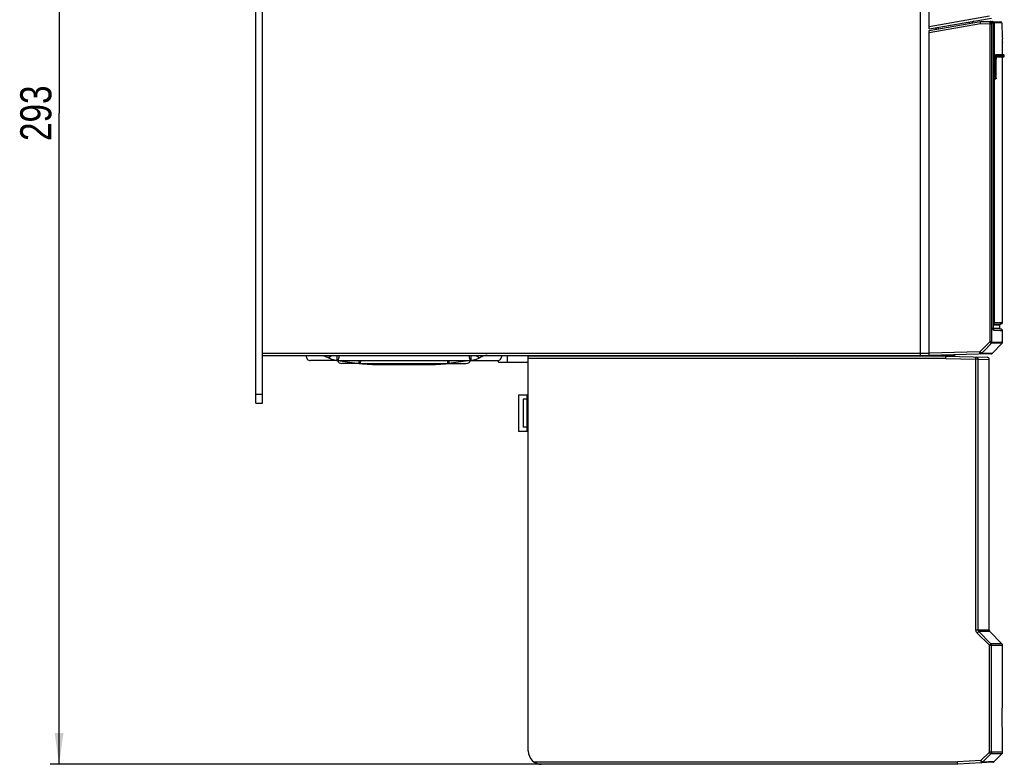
# Model space of a CAD drawing. Header units: millimetres. Extents: x 0 to 594, y 0 to 420.
# Tile 11 of 38: x 213 to 324, y 165 to 249. Entities that reach past the tile are written whole.
import ezdxf

# ---------------------------------------------------------------- set-up
doc = ezdxf.new("R2010")
doc.units = ezdxf.units.MM
doc.header["$LTSCALE"] = 32.67
doc.layers.get('0').update_dxf_attribs({"linetype": 'CONTINUOUS'})
doc.styles.get("Standard").update_dxf_attribs({"font": 'txt', "width": 0.8})
doc.dimstyles.new('DIMSTYLE_3', dxfattribs={"dimtxt": 3.5, "dimasz": 3.5, "dimexe": 1, "dimexo": 0, "dimgap": 0.875, "dimtad": 1, "dimdec": 0, "dimlfac": 2, "dimdsep": 46, "dimtxsty": 'STANDARD', "dimblk": '_FILLED', "dimblk1": '_FILLED', "dimblk2": '_FILLED', "dimcen": 0.09, "dimclrt": 5, "dimadec": 0, "dimazin": 0, "dimtp": 0.01, "dimtm": 0.01, "dimtfac": 1, "dimtdec": 0, "dimtofl": 0, "dimtmove": 0, "dimatfit": 3, "dimldrblk": '_FILLED', "dimfxl": 1, "dimtolj": 1, "dimarcsym": 0})

# ---------------------------------------------------------------- blocks, each defined once
blk = doc.blocks.new('_FILLED')
at = {"color": 0, "linetype": 'BYBLOCK'}
blk.add_solid([(0, 0), (-1, 0.143), (-1, -0.143)], dxfattribs=at)
blk = doc.blocks.new('*D11')
at = {"color": 2, "linetype": 'CONTINUOUS'}
for p, q in [((239.81, 311.89), (216.58, 311.89)), ((217.58, 311.89), (217.58, 238.65)), ((217.58, 165.42), (217.58, 238.65)), ((271.59, 165.42), (216.58, 165.42))]:
    blk.add_line(p, q, dxfattribs=at)
at = {"color": 2, "linetype": 'CONTINUOUS', "xscale": 3.5, "yscale": 3.5, "zscale": 3.5}
for p, rotation in [((217.58, 311.89), 90), ((217.58, 165.42), 270)]:
    blk.add_blockref('_FILLED', p, dxfattribs=dict(at, rotation=rotation))
at = {"color": 5, "linetype": 'CONTINUOUS', "insert": (213.21, 238.65), "char_height": 3.5, "width": 8.4, "attachment_point": 2, "rotation": 90, "line_spacing_factor": 0.9}
blk.add_mtext('293', dxfattribs=at)

msp = doc.modelspace()

# ---------------------------------------------------------------- linework, layer by layer
at = {"color": 7, "linetype": 'CONTINUOUS'}
for p, q in [((239.7299, 206.0393), (239.7299, 303.3893)), ((314.4799, 211.3893), (314.4799, 294.3893)), ((315.4799, 248.1346), (315.4799, 294.3893)), ((240.4799, 206.0393), (240.4799, 290.3893)), ((315.4799, 248.1346), (322.4626, 249.3658)), ((315.4799, 247.9754), (321.2299, 248.9893)), ((316.4799, 248.3109), (316.4799, 248.1517)), ((321.2299, 248.9893), (322.5218, 248.9667)), ((321.2496, 248.7389), (321.2299, 248.9893)), ((322.4856, 248.8182), (322.668, 248.8182)), ((322.5286, 248.9666), (323.4864, 248.9499)), ((322.6692, 248.8168), (322.6692, 214.5331)), ((323.1602, 248.8057), (322.7661, 248.815)), ((323.4494, 248.8057), (323.1602, 248.8057)), ((323.6337, 248.7999), (323.4494, 248.8057)), ((315.4799, 211.3893), (315.4799, 247.9754)), ((323.7114, 246.6781), (323.6975, 247.0254)), ((323.7162, 246.5609), (323.7114, 246.6781)), ((323.7144, 246.6043), (323.7162, 246.5609)), ((323.7162, 245.2393), (323.7162, 246.5664)), ((322.8555, 245.2393), (322.9581, 245.2375)), ((323.098, 245.2375), (322.9581, 245.2375)), ((323.0961, 244.9893), (323.0017, 244.9893)), ((323.0023, 245.2393), (323.6205, 245.2393)), ((323.0335, 245.0194), (323.0353, 245.029)), ((323.0618, 244.9911), (323.0699, 244.9911)), ((323.0699, 244.9911), (323.0982, 244.9911)), ((323.1038, 244.9893), (323.0961, 244.9893)), ((323.7188, 245.2375), (323.098, 245.2375)), ((323.0982, 244.9911), (323.7188, 244.991)), ((323.6205, 244.9893), (323.1038, 244.9893)), ((323.6205, 245.2393), (323.7162, 245.2393)), ((323.7162, 244.9893), (323.6205, 244.9893)), ((323.8169, 245.2375), (323.7162, 245.2393)), ((323.7162, 244.9893), (323.8169, 244.991)), ((323.7162, 215.0909), (323.7162, 244.9893)), ((323.8171, 245.2375), (323.7215, 245.2375)), ((323.7215, 244.991), (323.8171, 244.991)), ((323.9162, 245.091), (323.9162, 245.1375)), ((322.7989, 242.5891), (322.7989, 244.7403)), ((323.0159, 242.5911), (323.0159, 244.7404)), ((322.913, 242.5911), (323.0106, 242.5911)), ((322.8161, 242.4893), (322.8104, 242.4893)), ((322.9183, 242.4911), (322.8161, 242.4893)), ((322.6692, 214.9016), (323.5726, 214.941)), ((323.5508, 215.0837), (322.7661, 215.0495)), ((323.5873, 215.0853), (323.5508, 215.0837)), ((323.7162, 215.0909), (323.5873, 215.0853)), ((323.5726, 214.3375), (322.6624, 214.3773)), ((322.7044, 214.2318), (323.4117, 214.2009)), ((323.4117, 214.2009), (323.5484, 214.195)), ((323.4162, 214.4401), (323.4162, 214.8384)), ((323.5484, 214.195), (323.5842, 214.1934)), ((323.5842, 214.1934), (323.7162, 214.1877)), ((323.7162, 212.8836), (323.7162, 214.1877)), ((321.6756, 211.9666), (322.4425, 212.747)), ((323.6734, 212.7793), (322.5697, 211.6462)), ((322.3973, 211.5704), (315.48, 211.3893)), ((322.5697, 211.6462), (321.3284, 211.6129)), ((321.3285, 211.6134), (321.6756, 211.9666)), ((240.4799, 211.3893), (318.2299, 211.3893)), ((248.9117, 210.8226), (245.8799, 210.8226)), ((248.833, 210.8351), (248.8336, 210.835)), ((248.8336, 210.835), (248.9318, 210.8212)), ((248.9318, 210.8212), (251.3201, 210.4996)), ((248.9991, 210.8226), (263.7607, 210.8226)), ((251.4068, 210.4893), (249.3799, 210.4893)), ((251.3201, 210.4996), (251.3967, 210.4915)), ((251.4068, 210.4893), (251.4604, 210.4843)), ((251.4608, 210.4893), (261.2991, 210.4893)), ((261.3531, 210.4893), (261.2995, 210.4843)), ((261.3601, 210.4893), (263.3799, 210.4893)), ((261.4398, 210.4996), (261.3632, 210.4915)), ((263.8281, 210.8212), (261.4398, 210.4996)), ((263.828, 210.8212), (263.9263, 210.835)), ((263.8481, 210.8226), (266.8799, 210.8226)), ((263.9263, 210.835), (263.9269, 210.8351)), ((267.0299, 210.6393), (267.0299, 210.8568)), ((267.0299, 210.6393), (270.3662, 210.6393)), ((299.4384, 211.3404), (270.3662, 211.3404)), ((270.3662, 166.8893), (270.3662, 211.3139)), ((270.5299, 211.3893), (270.5299, 211.3404)), ((291.9343, 211.3404), (291.9369, 211.3893)), ((299.4384, 211.3404), (300.5361, 211.3755)), ((300.2753, 211.3723), (299.4384, 211.3404)), ((315.3793, 211.3652), (317.0269, 211.3221)), ((315.7794, 211.3549), (315.7799, 211.3893)), ((317.2921, 211.3151), (321.9725, 211.1927)), ((317.4799, 211.3893), (317.4255, 211.3348)), ((320.9706, 210.9754), (322.214, 210.9429)), ((322.214, 210.9429), (322.2162, 210.9428)), ((322.2162, 180.4928), (322.2162, 210.9428)), ((252.8799, 210.3893), (259.8799, 210.3893)), ((239.7299, 206.0393), (240.4799, 206.0393)), ((270.2299, 206.9393), (269.2799, 206.9393)), ((269.2799, 206.9393), (269.2799, 202.8393)), ((270.2299, 206.4643), (269.7799, 206.4643)), ((269.7799, 206.4643), (269.7799, 203.3143)), ((270.2299, 202.8393), (269.2799, 202.8393)), ((270.2299, 203.3143), (269.7799, 203.3143)), ((322.4115, 178.9625), (321.0458, 180.3161)), ((322.2894, 180.3161), (323.643, 178.9625)), ((323.7162, 173.3773), (323.7162, 178.7857)), ((323.7162, 166.7428), (323.7162, 167.9013)), ((321.4638, 165.6268), (322.4115, 166.5661)), ((322.7722, 165.6953), (323.643, 166.5661)), ((318.1507, 165.3893), (271.8662, 165.3893)), ((318.6562, 165.4158), (318.1507, 165.3893)), ((322.6085, 165.6224), (318.6693, 165.416)), ((322.7722, 165.6953), (321.4638, 165.6267))]:
    msp.add_line(p, q, dxfattribs=at)
at = {"color": 9, "linetype": 'CONTINUOUS'}
for p, q in [((322.25, 249.5822), (315.4799, 248.3884)), ((315.4799, 247.7215), (321.2496, 248.7389)), ((316.2387, 248.1092), (316.2387, 248.2684)), ((321.2496, 248.7389), (322.3238, 248.7201)), ((322.3238, 248.7201), (322.4724, 248.7201)), ((322.3238, 212.9814), (322.3238, 248.7201)), ((322.4724, 248.7201), (322.4724, 212.9814)), ((322.6234, 248.9279), (322.6225, 248.9475)), ((322.6692, 248.8168), (322.668, 248.8168)), ((322.6909, 248.815), (322.7661, 248.815)), ((322.7661, 248.815), (322.7661, 215.0495)), ((323.0553, 245.091), (323.9162, 245.091)), ((323.9162, 245.1375), (323.0557, 245.1375)), ((322.913, 244.7384), (322.7989, 244.7403)), ((322.913, 244.7384), (323.0165, 244.7404)), ((322.913, 242.5911), (322.913, 244.7384)), ((322.7989, 242.5891), (322.913, 242.5911)), ((323.0106, 242.5911), (323.0159, 242.5911)), ((322.9183, 242.4911), (322.913, 242.4911)), ((322.6692, 215.0495), (322.7661, 215.0495)), ((323.4162, 214.4401), (322.5664, 214.4772)), ((322.6279, 214.804), (323.4162, 214.8384)), ((322.668, 214.5331), (322.6692, 214.5331)), ((322.3238, 212.9814), (321.151, 211.7879)), ((322.3238, 212.9814), (322.4724, 212.9814)), ((323.6734, 212.7793), (322.4427, 212.7467)), ((323.5792, 212.88), (322.4846, 212.8517)), ((323.7162, 212.8836), (323.5792, 212.88)), ((240.4799, 211.6393), (315.4799, 211.6393)), ((321.151, 211.7879), (315.4799, 211.6394)), ((321.151, 211.7879), (321.3285, 211.6134)), ((321.1575, 211.538), (321.151, 211.7879)), ((247.8824, 211.165), (247.772, 211.1916)), ((248.9991, 210.8212), (248.9991, 210.8226)), ((263.7608, 210.8212), (263.7607, 210.8226)), ((264.8774, 211.165), (264.9878, 211.1916)), ((268.0299, 210.6393), (268.0299, 211.3893)), ((317.34, 211.3139), (270.3662, 211.3139)), ((317.3359, 211.064), (270.3662, 211.064)), ((291.6877, 211.3893), (291.6851, 211.3404)), ((317.3359, 211.064), (320.7228, 210.9754)), ((320.7228, 210.9754), (320.7293, 211.2253)), ((320.9706, 210.9754), (320.7228, 210.9754)), ((320.7228, 180.4928), (320.7228, 210.9754)), ((320.9706, 180.4928), (320.9706, 210.9754)), ((239.7299, 207.0393), (240.4799, 207.0393)), ((270.2299, 202.8393), (270.2299, 206.9393)), ((322.2162, 180.4928), (320.7228, 180.4928)), ((320.8706, 180.1392), (321.0458, 180.3161)), ((320.8706, 180.1392), (322.2363, 178.7857)), ((322.2894, 180.3161), (321.0458, 180.3161)), ((322.4115, 178.9625), (322.2363, 178.7857)), ((322.2363, 178.7857), (323.7162, 178.7857)), ((322.2363, 166.7428), (322.2363, 178.7857)), ((323.643, 178.9625), (322.4115, 178.9625)), ((322.4841, 166.7428), (322.4841, 178.7857)), ((322.2363, 166.7428), (321.2886, 165.8036)), ((323.7162, 166.7428), (322.2363, 166.7428)), ((322.4092, 166.5684), (322.2363, 166.7428)), ((323.643, 166.5661), (322.4115, 166.5661)), ((270.9986, 165.6656), (318.6562, 165.6656)), ((318.6562, 165.4158), (271.5855, 165.4158)), ((321.2886, 165.8036), (318.6562, 165.6656)), ((321.2886, 165.8036), (321.4638, 165.6268)), ((321.2886, 165.8036), (321.3017, 165.5539))]:
    msp.add_line(p, q, dxfattribs=at)
at = {"color": 7, "linetype": 'CONTINUOUS'}
for points in [[(248.9252, 210.822), (248.9185, 210.8224), (248.9117, 210.8226)], [(263.8347, 210.822), (263.8414, 210.8224), (263.8481, 210.8226)]]:
    msp.add_lwpolyline(points, dxfattribs=at)
for centre, radius, start, end in [((320.5299, 248.7712), 0.25, 100, 171.616926), ((322.5192, 248.8168), 0.15, 359.999573, 89.00043), ((323.4838, 248.8), 0.1499, 359.960302, 89.002982), ((566.0854, 256.6215), 242.5778, 181.847734, 182.267129), ((325.8445, 244.7418), 2.828, 177.84935, 180.028392), ((322.9165, 242.5903), 0.0992, 271.048009, 285.058929), ((323.5162, 214.8385), 0.1, 92.96027, 180.008696), ((323.5662, 215.0909), 0.15, 272.500142, 0.003585), ((324.943, 214.533), 2.2738, 179.998913, 180.951898), ((323.5662, 214.1877), 0.15, 359.99755, 87.499649), ((322.3908, 211.8203), 0.25, 271.500118, 315.751571), ((245.8799, 211.3226), 0.5, 172.292218, 270), ((249.4498, 214.3438), 3.5709, 241.976333, 243.774282), ((249.4029, 214.2468), 3.4632, 243.760153, 248.562179), ((249.3471, 214.1039), 3.3098, 248.557518, 255.354875), ((249.3162, 213.9896), 3.1913, 255.373708, 261.302183), ((249.0058, 211.9642), 1.1423, 252.318023, 261.298044), ((249.3799, 210.9893), 0.5, 199.621198, 270), ((248.999, 212.1493), 1.3267, 266.662137, 270.000023), ((253.5531, 233.4727), 23.0834, 264.798508, 269.996037), ((259.2068, 233.4727), 23.0834, 270.003963, 275.201492), ((263.3799, 210.9893), 0.5, 270, 340.378803), ((263.7608, 212.1508), 1.3283, 269.998526, 273.336741), ((263.4437, 213.9896), 3.1913, 278.697836, 284.626292), ((263.7541, 211.9641), 1.1422, 278.701883, 287.722199), ((263.4127, 214.1039), 3.3098, 284.645125, 291.442482), ((263.3446, 214.2753), 3.4943, 291.455683, 298.052403), ((266.8799, 211.3226), 0.5, 270, 7.707782), ((318.2299, 211.6393), 0.25, 269.998884, 314.069469), ((321.9662, 210.9428), 0.25, 359.996051, 88.499877), ((252.8799, 210.8893), 0.5, 264.117119, 270), ((259.8799, 210.8893), 0.5, 270, 275.882875), ((270.2299, 207.2393), 0.3, 270, 300), ((270.2299, 206.7643), 0.3, 270, 297.252344), ((270.2299, 203.0143), 0.3, 62.747656, 90), ((270.2299, 202.5393), 0.3, 60, 90), ((322.4662, 180.4928), 0.25, 180, 225), ((323.4662, 178.7857), 0.25, 0, 45), ((271.8662, 166.8893), 1.5, 180, 270), ((323.4662, 166.7428), 0.25, 315, 360), ((322.5954, 165.8721), 0.25, 273.000101, 315.006475)]:
    msp.add_arc(centre, radius, start, end, dxfattribs=at)
at = {"color": 9, "linetype": 'CONTINUOUS'}
for centre, radius, start, end in [((322.6167, 248.8149), 0.1494, 0.047907, 10.159075), ((328.3613, 244.7197), 5.4483, 177.80038, 179.803828), ((326.9136, 244.7729), 3.9997, 176.814698, 177.765369), ((317.7153, 242.4995), 5.1985, 0.546494, 1.009), ((319.3132, 242.5149), 3.6005, 0.249132, 0.54383), ((325.0055, 214.5326), 2.3374, 179.98734, 182.779064), ((248.9889, 212.0005), 1.1774, 257.669099, 262.388951), ((248.9945, 212.0419), 1.2192, 262.383678, 266.581005), ((249.0223, 212.1491), 1.328, 265.661078, 268.997325), ((244.7505, 211.8911), 4.3499, 352.489978, 353.381142), ((251.472, 211.7921), 1.3028, 263.293281, 267.124159), ((253.6267, 210.7958), 2.2875, 179.460271, 180.855195), ((261.303, 211.6474), 1.1581, 272.486282, 276.812018), ((268.4674, 211.9457), 4.811, 186.63618, 187.441942), ((263.7376, 212.1498), 1.3288, 271.002338, 274.338236), ((263.7654, 212.0417), 1.219, 273.419004, 277.588849), ((263.7708, 212.0016), 1.1786, 277.584396, 282.165815)]:
    msp.add_arc(centre, radius, start, end, dxfattribs=at)
at = {"color": 7, "linetype": 'CONTINUOUS'}
msp.add_ellipse((318.1565, 165.6394), major_axis=(0.3001, 0.0157), ratio=0.83182919, start_param=-1.63371622, end_param=-1.57079633, dxfattribs=at)
at = {"color": 9, "linetype": 'CONTINUOUS'}
for points, knots in [([(320.0181, 248.7781), (320.0146, 248.7988), (320.0097, 248.8346), (319.9982, 248.8855), (320.0013, 248.909), (319.9917, 248.9301), (319.9952, 248.9308)], [0, 0, 0, 0, 0.40822961, 0.72687806, 0.92947982, 1, 1, 1, 1]), ([(322.3238, 248.7201), (322.3241, 248.752), (322.3252, 248.8115), (322.3289, 248.8866), (322.3321, 248.9401), (322.3362, 248.9607), (322.3379, 248.9699), (322.3398, 248.9699)], [0, 0, 0, 0, 0.38080778, 0.70462674, 0.92064672, 0.97798805, 1, 1, 1, 1]), ([(322.4856, 248.8193), (322.486, 248.8571), (322.4556, 248.9362), (322.3775, 248.9693), (322.3398, 248.9699)], [0, 0, 0, 0, 0.5012983, 1, 1, 1, 1]), ([(322.4724, 248.7201), (322.4726, 248.7434), (322.4771, 248.7711), (322.4764, 248.8143), (322.4856, 248.8182)], [0, 0, 0, 0, 0.69956558, 1, 1, 1, 1]), ([(322.668, 248.8168), (322.668, 248.8546), (322.6373, 248.9332), (322.5594, 248.9661), (322.5218, 248.9667)], [0, 0, 0, 0, 0.5013196, 1, 1, 1, 1]), ([(322.6225, 248.9475), (322.6222, 248.9518), (322.621, 248.9559), (322.6214, 248.965), (322.6198, 248.965)], [0, 0, 0, 0, 0.73416225, 1, 1, 1, 1]), ([(322.9581, 245.2375), (322.9538, 245.2375), (322.9461, 245.221), (322.9361, 245.1762), (322.9303, 245.1272), (322.927, 245.0909)], [0, 0, 0, 0, 0.08479334, 0.27929009, 1, 1, 1, 1]), ([(323.0106, 244.7384), (323.0108, 244.8125), (323.0155, 244.9355), (323.0255, 245.0596), (323.0387, 245.107)], [0, 0, 0, 0, 0.60116611, 1, 1, 1, 1]), ([(323.0159, 244.7404), (323.016, 244.8056), (323.0202, 244.9138), (323.029, 245.023), (323.0405, 245.0648)], [0, 0, 0, 0, 0.60078142, 1, 1, 1, 1]), ([(323.0387, 245.107), (323.0396, 245.1104), (323.0427, 245.1201), (323.0464, 245.1303), (323.0513, 245.135)], [0, 0, 0, 0, 0.33820749, 1, 1, 1, 1]), ([(323.0405, 245.0648), (323.0415, 245.0686), (323.0445, 245.0774), (323.0491, 245.0906), (323.0553, 245.091)], [0, 0, 0, 0, 0.38767759, 1, 1, 1, 1]), ([(322.9137, 242.5306), (322.9137, 242.5268), (322.9137, 242.5152), (322.9137, 242.5036), (322.9134, 242.4958)], [0, 0, 0, 0, 0.32834941, 1, 1, 1, 1]), ([(322.6821, 214.2965), (322.6798, 214.3115), (322.6747, 214.3535), (322.6721, 214.3938), (322.6708, 214.4192)], [0, 0, 0, 0, 0.37863791, 1, 1, 1, 1]), ([(322.7044, 214.2318), (322.6988, 214.2323), (322.69, 214.2546), (322.6856, 214.2751), (322.6828, 214.292), (322.6821, 214.2965)], [0, 0, 0, 0, 0.24450777, 0.80519524, 1, 1, 1, 1]), ([(322.4425, 212.747), (322.4343, 212.7508), (322.4214, 212.7801), (322.3935, 212.8267), (322.3601, 212.8994), (322.3355, 212.9525), (322.3238, 212.9814)], [0, 0, 0, 0, 0.10206001, 0.32954489, 0.64472717, 1, 1, 1, 1]), ([(322.4724, 212.9814), (322.4726, 212.9536), (322.4725, 212.9136), (322.4786, 212.873), (322.4803, 212.8546), (322.4846, 212.8517)], [0, 0, 0, 0, 0.63663899, 0.88236848, 1, 1, 1, 1]), ([(248.0481, 211.2114), (248.0345, 211.2039), (247.9825, 211.179), (247.9245, 211.165), (247.8824, 211.165)], [0, 0, 0, 0, 0.26938043, 1, 1, 1, 1]), ([(248.2404, 211.3846), (248.2268, 211.3662), (248.1722, 211.299), (248.1042, 211.2418), (248.0481, 211.2114)], [0, 0, 0, 0, 0.26386453, 1, 1, 1, 1]), ([(248.8558, 211.1153), (248.8555, 211.1354), (248.8561, 211.2268), (248.8603, 211.3182), (248.8655, 211.3892)], [0, 0, 0, 0, 0.22051723, 1, 1, 1, 1]), ([(248.865, 210.9764), (248.8636, 210.9864), (248.8583, 211.0325), (248.8562, 211.079), (248.8558, 211.1153)], [0, 0, 0, 0, 0.21740696, 1, 1, 1, 1]), ([(248.9218, 210.8248), (248.9048, 210.8335), (248.8796, 210.8893), (248.8698, 210.941), (248.865, 210.9764)], [0, 0, 0, 0, 0.34783503, 1, 1, 1, 1]), ([(248.9117, 210.8226), (248.9128, 210.8226), (248.9151, 210.8228), (248.9173, 210.8233), (248.9184, 210.8236)], [0, 0, 0, 0, 0.49033326, 1, 1, 1, 1]), ([(248.9445, 210.8531), (248.9426, 210.8496), (248.9366, 210.8392), (248.929, 210.8288), (248.9218, 210.8248)], [0, 0, 0, 0, 0.32244857, 1, 1, 1, 1]), ([(248.9318, 210.8212), (248.9306, 210.8214), (248.9283, 210.8219), (248.9262, 210.8227), (248.9251, 210.8231)], [0, 0, 0, 0, 0.4941675, 1, 1, 1, 1]), ([(249.063, 211.3226), (249.0521, 211.2634), (249.0376, 211.1573), (248.9977, 211.0008), (248.9705, 210.9016), (248.9445, 210.8531)], [0, 0, 0, 0, 0.37202695, 0.6600002, 1, 1, 1, 1]), ([(251.3482, 210.6297), (251.347, 210.6391), (251.342, 210.6829), (251.34, 210.727), (251.3395, 210.7617)], [0, 0, 0, 0, 0.21377186, 1, 1, 1, 1]), ([(251.3967, 210.4915), (251.3818, 210.4998), (251.3607, 210.5509), (251.3524, 210.5975), (251.3482, 210.6297)], [0, 0, 0, 0, 0.34419552, 1, 1, 1, 1]), ([(251.4197, 210.5052), (251.4176, 210.5019), (251.4139, 210.4964), (251.409, 210.4916), (251.4066, 210.4904)], [0, 0, 0, 0, 0.59269202, 1, 1, 1, 1]), ([(251.5225, 210.8213), (251.5156, 210.7797), (251.4913, 210.6716), (251.4564, 210.5636), (251.4197, 210.5052)], [0, 0, 0, 0, 0.37986433, 1, 1, 1, 1]), ([(253.5515, 210.3893), (253.5705, 210.3893), (253.6505, 210.3984), (253.7227, 210.4457), (253.7643, 210.49)], [0, 0, 0, 0, 0.23866776, 1, 1, 1, 1]), ([(253.8553, 210.4891), (253.8594, 210.463), (253.8633, 210.4263), (253.8928, 210.3893), (253.9051, 210.3893)], [0, 0, 0, 0, 0.68308402, 1, 1, 1, 1]), ([(253.9765, 210.4891), (253.9675, 210.4622), (253.9536, 210.4243), (253.9189, 210.3893), (253.9051, 210.3893)], [0, 0, 0, 0, 0.67240579, 1, 1, 1, 1]), ([(258.8548, 210.3893), (258.841, 210.3893), (258.8063, 210.4242), (258.7924, 210.4622), (258.7834, 210.4891)], [0, 0, 0, 0, 0.32762012, 1, 1, 1, 1]), ([(258.9046, 210.4892), (258.9005, 210.4631), (258.8966, 210.4263), (258.8671, 210.3893), (258.8548, 210.3893)], [0, 0, 0, 0, 0.6832678, 1, 1, 1, 1]), ([(259.2084, 210.3893), (259.1893, 210.3893), (259.1094, 210.3984), (259.0371, 210.4457), (258.9956, 210.49)], [0, 0, 0, 0, 0.23866776, 1, 1, 1, 1]), ([(261.2374, 210.821), (261.249, 210.7519), (261.2746, 210.6471), (261.315, 210.5444), (261.3379, 210.514)], [0, 0, 0, 0, 0.6479205, 1, 1, 1, 1]), ([(261.3899, 210.5313), (261.3882, 210.5265), (261.3822, 210.5118), (261.3728, 210.4969), (261.3632, 210.4915)], [0, 0, 0, 0, 0.31612684, 1, 1, 1, 1]), ([(261.4207, 210.8179), (261.4207, 210.7837), (261.4188, 210.6879), (261.4114, 210.5895), (261.3899, 210.5313)], [0, 0, 0, 0, 0.35500038, 1, 1, 1, 1]), ([(263.6968, 211.3226), (263.7076, 211.2633), (263.7224, 211.1571), (263.7622, 211.0005), (263.7895, 210.9012), (263.8155, 210.8528)], [0, 0, 0, 0, 0.37226581, 0.66033767, 1, 1, 1, 1]), ([(263.8155, 210.8528), (263.8173, 210.8494), (263.8233, 210.8391), (263.8309, 210.8287), (263.8381, 210.8248)], [0, 0, 0, 0, 0.32207482, 1, 1, 1, 1]), ([(263.8381, 210.8248), (263.837, 210.8242), (263.8349, 210.8231), (263.8326, 210.8223), (263.8314, 210.8219)], [0, 0, 0, 0, 0.51019337, 1, 1, 1, 1]), ([(263.8704, 210.8708), (263.8682, 210.8652), (263.8609, 210.848), (263.8495, 210.8307), (263.8381, 210.8248)], [0, 0, 0, 0, 0.31820933, 1, 1, 1, 1]), ([(263.8381, 210.8248), (263.8392, 210.8243), (263.8414, 210.8235), (263.8437, 210.823), (263.8448, 210.8228)], [0, 0, 0, 0, 0.51379844, 1, 1, 1, 1]), ([(263.9041, 211.1144), (263.9037, 211.0869), (263.9002, 211.0051), (263.8899, 210.9218), (263.8704, 210.8708)], [0, 0, 0, 0, 0.33456474, 1, 1, 1, 1]), ([(263.8943, 211.3892), (263.8962, 211.3641), (263.9015, 211.2726), (263.905, 211.1809), (263.9041, 211.1144)], [0, 0, 0, 0, 0.27482361, 1, 1, 1, 1]), ([(264.5194, 211.3846), (264.533, 211.3662), (264.5877, 211.299), (264.6557, 211.2418), (264.7117, 211.2114)], [0, 0, 0, 0, 0.26386453, 1, 1, 1, 1]), ([(264.7117, 211.2114), (264.7254, 211.2039), (264.7773, 211.179), (264.8353, 211.165), (264.8774, 211.165)], [0, 0, 0, 0, 0.26938043, 1, 1, 1, 1]), ([(317.6026, 211.3893), (317.6071, 211.3893), (317.6027, 211.4164), (317.6073, 211.4274), (317.6079, 211.44)], [0, 0, 0, 0, 0.2617314, 1, 1, 1, 1]), ([(320.7293, 211.2253), (320.7916, 211.2236), (320.9202, 211.1683), (320.9706, 211.0381), (320.9706, 210.9754)], [0, 0, 0, 0, 0.49842318, 1, 1, 1, 1])]:
    msp.add_open_spline(points, degree=3, knots=knots, dxfattribs=at)
for points in [[(322.6198, 248.965), (322.6452, 248.9646), (322.6713, 248.9571), (322.6932, 248.9441)], [(322.6932, 248.9441), (322.7151, 248.931), (322.7341, 248.9115), (322.7466, 248.8893)], [(322.7466, 248.8893), (322.755, 248.8745), (322.7608, 248.858), (322.7638, 248.8413)], [(322.927, 245.0909), (322.9241, 245.059), (322.9219, 245.0271), (322.9201, 244.9951)], [(323.0433, 245.186), (323.0273, 245.2152), (322.9908, 245.2371), (322.9574, 245.2375)], [(323.0553, 245.0911), (323.0553, 245.0588), (323.0361, 245.0235), (323.0088, 245.0064)], [(323.0557, 245.1375), (323.0557, 245.1542), (323.0513, 245.1713), (323.0433, 245.186)], [(323.0106, 242.5911), (323.0106, 242.5703), (323.0035, 242.5486), (322.9913, 242.5318)], [(322.9913, 242.5318), (322.9795, 242.5156), (322.9618, 242.5027), (322.9429, 242.4963)], [(322.6707, 214.9096), (322.7023, 214.9217), (322.7309, 214.9467), (322.7473, 214.9764)], [(322.7473, 214.9764), (322.7594, 214.9984), (322.7661, 215.0243), (322.7661, 215.0494)], [(322.6891, 214.2982), (322.699, 214.2777), (322.7044, 214.2545), (322.7044, 214.2318)], [(322.4424, 212.747), (322.4686, 212.774), (322.4846, 212.814), (322.4846, 212.8516)], [(321.3285, 211.6134), (321.2852, 211.5686), (321.2198, 211.5396), (321.1575, 211.538)], [(261.3379, 210.514), (261.3449, 210.5047), (261.3533, 210.4951), (261.3643, 210.491)], [(320.8706, 180.1392), (320.7802, 180.2295), (320.7234, 180.365), (320.7228, 180.4928)], [(320.9706, 180.4928), (320.9706, 180.4288), (320.9999, 180.3607), (321.0458, 180.3161)], [(322.443, 178.9236), (322.434, 178.9373), (322.4242, 178.9518), (322.4102, 178.9604)], [(322.4841, 178.7857), (322.4841, 178.8337), (322.4693, 178.8835), (322.443, 178.9236)], [(322.4841, 166.7428), (322.4841, 166.6791), (322.4563, 166.6113), (322.4115, 166.5661)], [(321.3017, 165.5539), (321.3609, 165.557), (321.4222, 165.5847), (321.4638, 165.6268)]]:
    msp.add_open_spline(points, degree=3, dxfattribs=at)
at = {"color": 7, "linetype": 'CONTINUOUS'}
for points, knots in [([(322.7989, 244.7403), (322.7989, 244.7727), (322.8003, 244.8903), (322.8059, 245.008), (322.8156, 245.0927)], [0, 0, 0, 0, 0.27522735, 1, 1, 1, 1]), ([(322.8156, 245.0927), (322.8197, 245.1292), (322.827, 245.1775), (322.8403, 245.2242), (322.8507, 245.2393), (322.8555, 245.2393)], [0, 0, 0, 0, 0.71115895, 0.90653721, 1, 1, 1, 1]), ([(323.0185, 244.8479), (323.0192, 244.8654), (323.0221, 244.9227), (323.0266, 244.9801), (323.0335, 245.0194)], [0, 0, 0, 0, 0.30487753, 1, 1, 1, 1]), ([(322.8104, 242.4893), (322.8055, 242.4893), (322.8042, 242.5148), (322.8012, 242.5271), (322.8004, 242.5394)], [0, 0, 0, 0, 0.28229583, 1, 1, 1, 1]), ([(322.6763, 214.3619), (322.6754, 214.3717), (322.6717, 214.4161), (322.6701, 214.4606), (322.6695, 214.4953)], [0, 0, 0, 0, 0.2221381, 1, 1, 1, 1]), ([(322.6859, 214.297), (322.6862, 214.2956), (322.6744, 214.3392), (322.6782, 214.3416), (322.6763, 214.3619)], [0, 0, 0, 0, 0.06896214, 1, 1, 1, 1]), ([(247.0108, 211.3893), (247.0746, 211.3893), (247.3382, 211.3726), (247.5956, 211.2855), (247.772, 211.1916)], [0, 0, 0, 0, 0.24206916, 1, 1, 1, 1]), ([(265.7491, 211.3893), (265.6853, 211.3893), (265.4216, 211.3726), (265.1643, 211.2855), (264.9878, 211.1916)], [0, 0, 0, 0, 0.24206916, 1, 1, 1, 1]), ([(317.3359, 211.064), (317.3367, 211.0952), (317.3371, 211.1526), (317.3426, 211.2304), (317.3383, 211.2791), (317.3449, 211.3086), (317.34, 211.3139)], [0, 0, 0, 0, 0.37419866, 0.6948441, 0.91349373, 1, 1, 1, 1]), ([(323.7162, 167.9013), (323.7162, 167.9707), (323.708, 168.2378), (323.6977, 169.1504), (323.683, 170.6393), (323.6977, 172.1282), (323.708, 173.0408), (323.7162, 173.3079), (323.7162, 173.3773)], [0, 0, 0, 0, 0.03803935, 0.14634443, 0.49999789, 0.85367205, 0.96196519, 1, 1, 1, 1]), ([(318.6628, 165.4156), (318.6644, 165.4157), (318.6603, 165.4258), (318.6636, 165.4363), (318.661, 165.461), (318.661, 165.5051), (318.6584, 165.5751), (318.657, 165.6338), (318.6562, 165.6656)], [0, 0, 0, 0, 0.01943573, 0.07632678, 0.16854571, 0.29287594, 0.61787967, 1, 1, 1, 1])]:
    msp.add_open_spline(points, degree=3, knots=knots, dxfattribs=at)
for points in [[(323.8162, 244.991), (323.835, 244.991), (323.8545, 244.9968), (323.8704, 245.007)], [(323.8704, 245.2216), (323.8548, 245.2316), (323.8357, 245.2373), (323.8173, 245.2375)], [(323.9162, 245.1375), (323.9162, 245.1694), (323.8972, 245.2043), (323.8704, 245.2216)], [(323.8704, 245.007), (323.8862, 245.0171), (323.8994, 245.0325), (323.9072, 245.0496)], [(323.9072, 245.0496), (323.9131, 245.0625), (323.9162, 245.0769), (323.9162, 245.091)], [(322.8004, 242.5394), (322.7993, 242.5559), (322.7989, 242.5725), (322.7989, 242.5891)], [(323.0159, 242.5911), (323.0159, 242.5645), (323.0037, 242.5361), (322.9843, 242.5179)], [(322.9843, 242.5179), (322.9726, 242.5069), (322.9577, 242.4986), (322.9423, 242.4945)], [(323.4251, 214.3987), (323.4193, 214.4116), (323.4162, 214.426), (323.4162, 214.4401)], [(323.5118, 214.3402), (323.477, 214.3417), (323.4396, 214.367), (323.4251, 214.3987)], [(323.6736, 212.7789), (323.6999, 212.8059), (323.7161, 212.8459), (323.7162, 212.8836)], [(251.4066, 210.4904), (251.4246, 210.4895), (251.4426, 210.4889), (251.4605, 210.4898)], [(261.2996, 210.489), (261.3172, 210.489), (261.3348, 210.4893), (261.3523, 210.491)]]:
    msp.add_open_spline(points, degree=3, dxfattribs=at)

# ---------------------------------------------------------------- dimensions: what is measured, and where the dimension line sits
at = {"color": 2, "linetype": 'CONTINUOUS'}
dim = msp.add_linear_dim(base=(217.5846, 165.4158), p1=(239.8085, 311.8893), p2=(271.5855, 165.4158), angle=270, dimstyle='DIMSTYLE_3', dxfattribs=at)
dim.commit()
dim.dimension.update_dxf_attribs({"geometry": '*D11', "text_midpoint": (217.5846, 238.6525), "dimtype": 160})

doc.saveas('drawing.dxf')
